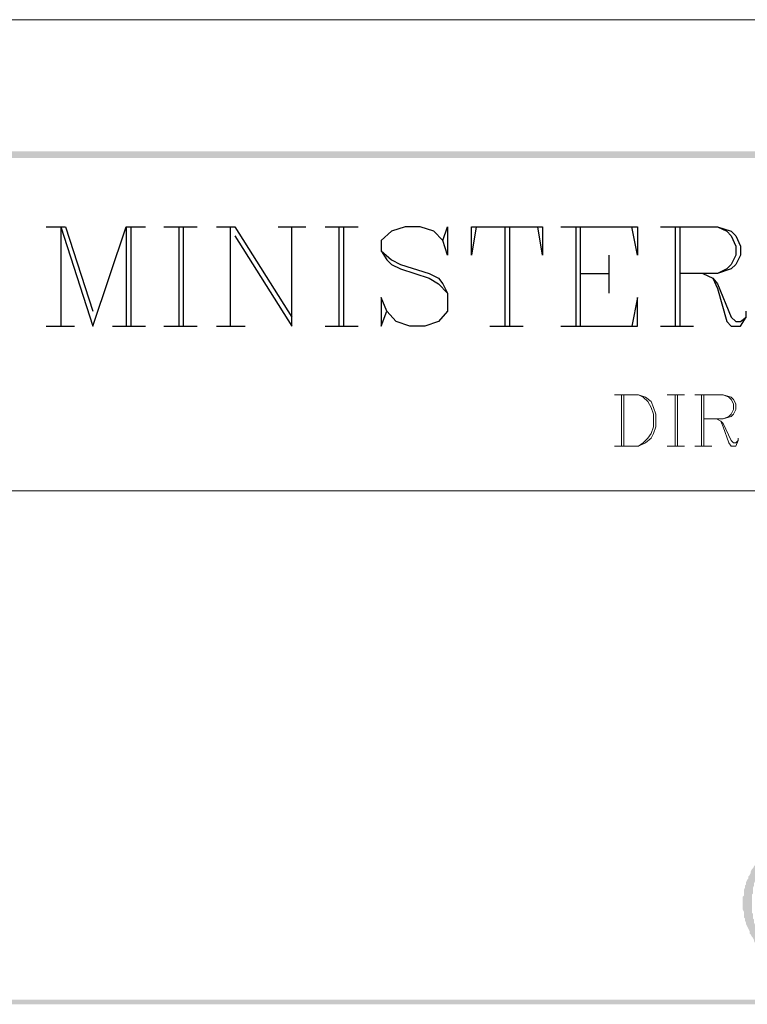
# Model space of a CAD drawing. Header units: millimetres. Extents: x 7 to 203, y 3 to 294.
# Tile 4 of 15: x 56 to 83, y 3 to 40. Entities that reach past the tile are written whole.
import ezdxf

# ---------------------------------------------------------------- set-up
doc = ezdxf.new("R2010")
doc.units = ezdxf.units.MM
doc.layers.add('DGE_CONTORNOS', color=7, linetype='Continuous', lineweight=0)
doc.layers.add('DGE_RELLENO', color=7, linetype='Continuous', lineweight=0)

msp = doc.modelspace()

# ---------------------------------------------------------------- hatches: boundary and pattern name
at = {"layer": 'DGE_RELLENO', "true_color": 0x000000}
for points in [[(6.6887, 34.5723), (6.5617, 34.8263), (203.1577, 34.5723)], [(6.5617, 34.8263), (203.1577, 34.5723), (203.2847, 34.8263)], [(83.2273, 8.7066), (82.9733, 8.7066), (82.9733, 8.6643), (82.931, 8.622), (82.8887, 8.5373), (82.8463, 8.4949), (82.804, 8.4103), (82.7617, 8.3679), (82.7193, 8.2833), (82.677, 8.2409), (82.6347, 8.1563), (82.6347, 8.114), (82.5923, 8.0293), (82.55, 7.9869), (82.55, 7.9023), (82.5077, 7.8599), (82.4653, 7.7753), (82.4653, 7.6906), (82.423, 7.6483), (82.423, 7.5636), (82.3807, 7.4789), (82.3807, 7.2673), (82.3383, 7.2249), (82.3383, 6.7593), (82.3807, 6.6746), (82.3807, 6.463), (82.423, 6.4206), (82.423, 6.3359), (82.4653, 6.2513), (82.4653, 6.2089), (82.5077, 6.1243), (82.55, 6.0396), (82.5923, 5.955), (82.5923, 5.8703), (82.6347, 5.8279), (82.677, 5.7433), (82.7193, 5.7009), (82.7617, 5.6163), (82.7617, 5.5739), (82.804, 5.4893), (82.8463, 5.447), (82.8887, 5.4046), (82.931, 5.3199), (82.9733, 5.2776), (83.2273, 5.2776), (83.185, 5.2776), (83.1427, 5.3623), (83.1003, 5.4046), (83.1003, 5.4893), (83.058, 5.5739), (83.0157, 5.6163), (82.9733, 5.7009), (82.931, 5.7433), (82.931, 5.8279), (82.8887, 5.9126), (82.8463, 5.955), (82.8463, 6.0396), (82.804, 6.082), (82.804, 6.1666), (82.7617, 6.2513), (82.7617, 6.3783), (82.7193, 6.4206), (82.7193, 6.59), (82.677, 6.6323), (82.677, 7.3096), (82.7193, 7.3519), (82.7193, 7.5636), (82.7617, 7.6483), (82.7617, 7.7329), (82.804, 7.8176), (82.804, 7.9023), (82.8463, 7.9446), (82.8887, 8.0293), (82.8887, 8.114), (82.931, 8.1563), (82.931, 8.1986), (82.9733, 8.2833), (83.0157, 8.3256), (83.0157, 8.3679), (83.058, 8.4526), (83.1003, 8.5373), (83.1427, 8.622)], [(203.2847, 3.2456), (203.1153, 3.415), (6.5617, 3.2456)], [(203.1153, 3.415), (6.5617, 3.2456), (6.731, 3.415)], [(203.2847, 3.2456), (203.1577, 3.3726), (6.5617, 3.2456)], [(203.1577, 3.3726), (6.5617, 3.2456), (6.6887, 3.3726)]]:
    msp.add_hatch(color=7, dxfattribs=at).paths.add_polyline_path(points, flags=0)

# ---------------------------------------------------------------- linework, layer by layer
at = {"layer": 'DGE_CONTORNOS', "lineweight": 5}
for points in [[(6.5617, 39.6946), (203.2847, 39.6946)], [(77.597, 25.8093), (78.486, 25.8093), (78.74, 25.7246), (78.9517, 25.5553), (79.0363, 25.3436), (79.121, 25.0896), (79.121, 24.6239), (79.0363, 24.3699), (78.9517, 24.2006), (78.74, 24.0313), (78.486, 23.9043), (77.597, 23.9043)], [(77.851, 25.8093), (77.851, 23.9043)], [(77.9357, 25.8093), (77.9357, 23.9043)], [(78.486, 25.8093), (78.6553, 25.7246), (78.8247, 25.5553), (78.9517, 25.3436), (79.0363, 25.0896), (79.0363, 24.6239), (78.9517, 24.3699), (78.8247, 24.2006), (78.6553, 24.0313), (78.486, 23.9043)], [(79.5443, 25.8093), (80.1793, 25.8093)], [(79.8407, 25.8093), (79.8407, 23.9043)], [(79.9253, 25.8093), (79.9253, 23.9043)], [(80.5603, 25.8093), (81.6187, 25.8093), (81.915, 25.7246), (81.9997, 25.64), (82.0843, 25.4706), (82.0843, 25.2589), (81.9997, 25.0896), (81.915, 25.005), (81.6187, 24.9203), (80.899, 24.9203)], [(80.8143, 25.8093), (80.8143, 23.9043)], [(80.899, 25.8093), (80.899, 23.9043)], [(81.6187, 25.8093), (81.8303, 25.7246), (81.915, 25.64), (81.9997, 25.4706), (81.9997, 25.2589), (81.915, 25.0896), (81.8303, 25.005), (81.6187, 24.9203)], [(81.3647, 24.9203), (81.534, 24.8356), (81.6187, 24.7509), (81.915, 24.1159), (81.9997, 24.0313), (82.0843, 24.0313), (82.169, 24.1159)], [(81.534, 24.8356), (81.6187, 24.6239), (81.8303, 24.0313), (81.915, 23.9043), (82.0843, 23.9043), (82.169, 24.1159), (82.169, 24.2006)], [(79.5443, 23.9043), (80.1793, 23.9043)], [(80.5603, 23.9043), (81.1953, 23.9043)]]:
    msp.add_lwpolyline(points, dxfattribs=at)
at = {"layer": 'DGE_CONTORNOS', "lineweight": 25}
for points in [[(56.5573, 32.0323), (57.277, 32.0323)], [(57.1077, 32.0323), (57.1077, 28.3493)], [(57.1077, 32.0323), (58.293, 28.3493), (59.5207, 32.0323), (59.5207, 28.3493)], [(57.277, 32.0323), (58.293, 28.8996)], [(59.5207, 32.0323), (60.2403, 32.0323)], [(59.69, 32.0323), (59.69, 28.3493)], [(60.9177, 32.0323), (62.1453, 32.0323)], [(61.468, 32.0323), (61.468, 28.3493)], [(61.6373, 32.0323), (61.6373, 28.3493)], [(62.865, 32.0323), (63.5423, 32.0323)], [(63.373, 32.0323), (63.373, 28.3493)], [(63.5423, 32.0323), (65.659, 28.688)], [(63.5423, 31.6936), (65.659, 28.3493), (65.659, 32.0323)], [(65.151, 32.0323), (66.167, 32.0323)], [(66.8867, 32.0323), (68.1143, 32.0323)], [(67.3947, 32.0323), (67.3947, 28.3493)], [(67.564, 32.0323), (67.564, 28.3493)], [(71.247, 31.5243), (71.4163, 32.0323), (71.4163, 30.9739), (71.247, 31.5243), (70.9083, 31.863), (70.4003, 32.0323), (69.85, 32.0323), (69.342, 31.863), (68.961, 31.5243), (68.961, 31.1433), (69.1727, 30.8046), (69.342, 30.6353), (69.6807, 30.4659), (70.739, 30.1273), (71.0777, 29.9156), (71.4163, 29.5769)], [(72.4747, 32.0323), (72.3053, 30.9739), (72.3053, 32.0323), (74.93, 32.0323), (74.93, 30.9739), (74.7607, 32.0323)], [(73.533, 32.0323), (73.533, 28.3493)], [(73.7023, 32.0323), (73.7023, 28.3493)], [(75.6073, 32.0323), (78.4437, 32.0323), (78.4437, 30.9739), (78.232, 32.0323)], [(76.1577, 32.0323), (76.1577, 28.3493)], [(76.327, 32.0323), (76.327, 28.3493)], [(79.2903, 32.0323), (81.407, 32.0323), (81.915, 31.863), (82.0843, 31.6936), (82.2537, 31.3126), (82.2537, 30.9739), (82.0843, 30.6353), (81.915, 30.4659), (81.407, 30.2966), (80.01, 30.2966)], [(79.8407, 32.0323), (79.8407, 28.3493)], [(80.01, 32.0323), (80.01, 28.3493)], [(81.407, 32.0323), (81.7457, 31.863), (81.915, 31.6936), (82.0843, 31.3126), (82.0843, 30.9739), (81.915, 30.6353), (81.7457, 30.4659), (81.407, 30.2966)], [(68.961, 31.1433), (69.342, 30.8046), (69.6807, 30.6353), (70.739, 30.2966), (71.0777, 30.1273), (71.247, 29.9156), (71.4163, 29.5769), (71.4163, 28.8996), (71.0777, 28.5186), (70.5697, 28.3493), (70.0193, 28.3493), (69.5113, 28.5186), (69.1727, 28.8996), (68.961, 29.4076), (68.961, 28.3493), (69.1727, 28.8996)], [(77.3853, 30.9739), (77.3853, 29.5769)], [(76.327, 30.2966), (77.3853, 30.2966)], [(80.8567, 30.2966), (81.2377, 30.1273), (81.407, 29.9156), (81.915, 28.688), (82.0843, 28.5186), (82.2537, 28.5186), (82.4653, 28.688)], [(81.2377, 30.1273), (81.407, 29.7463), (81.7457, 28.5186), (81.915, 28.3493), (82.2537, 28.3493), (82.4653, 28.688), (82.4653, 28.8996)], [(75.6073, 28.3493), (78.4437, 28.3493), (78.4437, 29.4076), (78.232, 28.3493)], [(56.5573, 28.3493), (57.6157, 28.3493)], [(59.0127, 28.3493), (60.2403, 28.3493)], [(60.9177, 28.3493), (62.1453, 28.3493)], [(62.865, 28.3493), (63.9233, 28.3493)], [(66.8867, 28.3493), (68.1143, 28.3493)], [(72.9827, 28.3493), (74.2103, 28.3493)], [(79.2903, 28.3493), (80.518, 28.3493)]]:
    msp.add_lwpolyline(points, dxfattribs=at)
at = {"layer": 'DGE_CONTORNOS', "lineweight": 9}
msp.add_lwpolyline([(6.5617, 22.2533), (203.2847, 22.2533)], dxfattribs=at)

doc.saveas('drawing.dxf')
